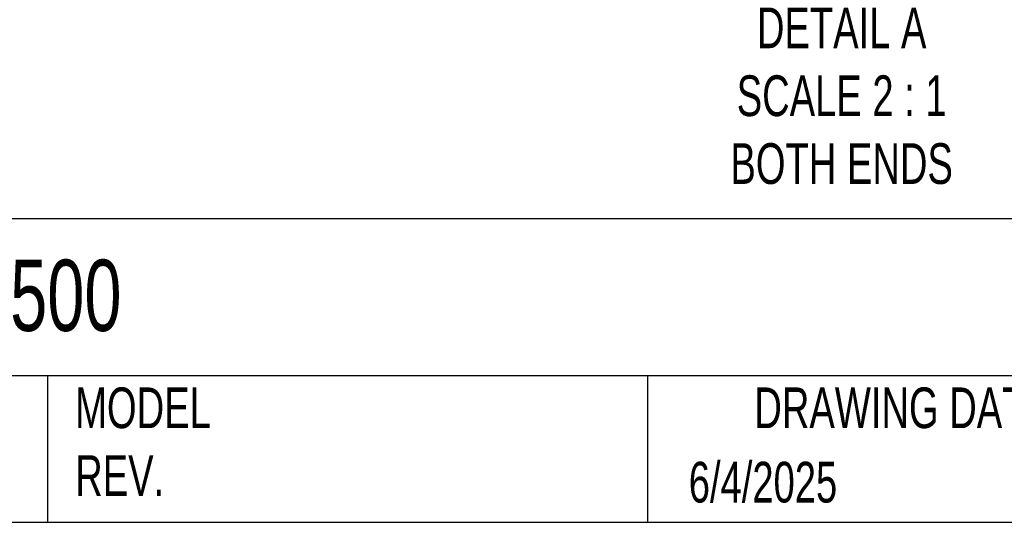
# Model space of a CAD drawing. Header units: millimetres. Extents: x 6 to 273, y 6 to 210.
# Tile 3 of 8: x 188 to 239, y 6 to 32. Entities that reach past the tile are written whole.
import ezdxf

# ---------------------------------------------------------------- set-up
doc = ezdxf.new("R2010")
doc.units = ezdxf.units.MM
doc.linetypes.add('SLD-Solid', pattern=[0])
doc.layers.add('TEXT', color=140, linetype='SLD-Solid', lineweight=25)
doc.styles.add('SLDTEXTSTYLE0', font='TXT', dxfattribs={"width": 0.7})

msp = doc.modelspace()

# ---------------------------------------------------------------- linework, layer by layer
at = {"layer": 'TEXT'}
for p, q in [((273.05, 22.126), (6.35, 22.126)), ((273.05, 13.97), (6.35, 13.97)), ((189.301, 13.97), (189.301, 6.35)), ((220.466, 13.97), (220.466, 6.35)), ((6.35, 6.35), (273.05, 6.35))]:
    msp.add_line(p, q, dxfattribs=at)

# ---------------------------------------------------------------- texts
at = {"layer": 'TEXT', "style": 'SLDTEXTSTYLE0'}
for s, insert, char_height, attachment_point in [('DETAIL A^JSCALE 2 : 1^JBOTH ENDS', (230.557, 33.121), 2.11667, 2), ('7700-51021-S4X0500', (159.208, 20.006), 3.70417, 1), ('MODEL ^JREV.', (190.734, 13.364), 2.11667, 1), ('DRAWING DATE', (233.725, 13.364), 2.11667, 2), ('6/4/2025', (222.613, 9.497), 2.1167, 1)]:
    msp.add_mtext(s, dxfattribs=dict(at, insert=insert, char_height=char_height, attachment_point=attachment_point))

doc.saveas('drawing.dxf')
